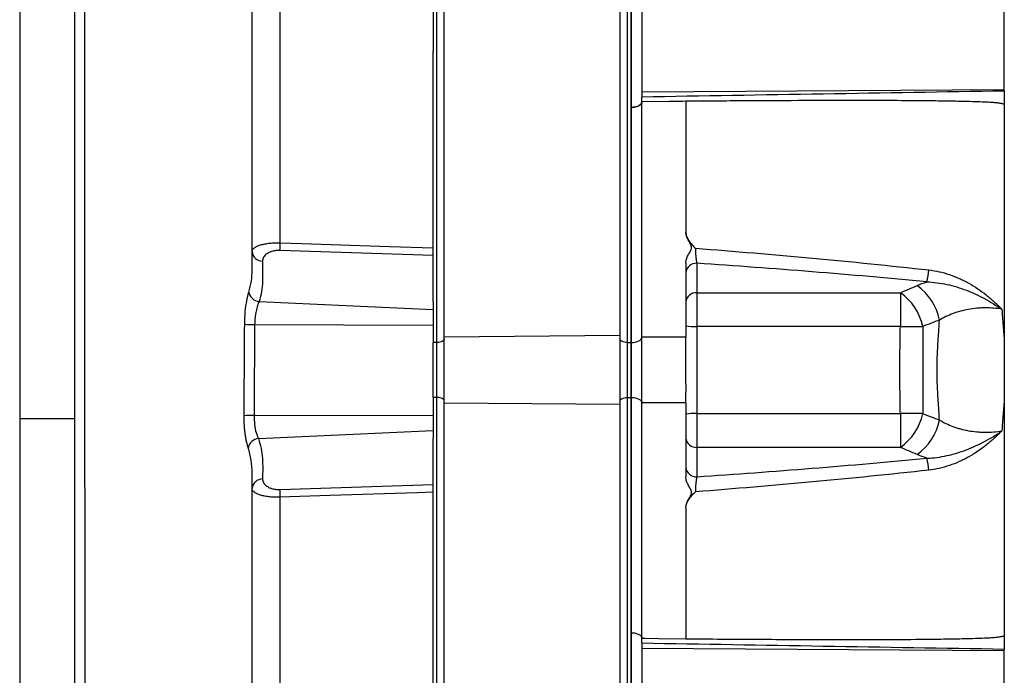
# Model space of a CAD drawing. Header units: millimetres. Extents: x 1593 to 4614, y 2291 to 3744.
# Tile 4 of 9: x 1945 to 2483, y 2777 to 3135. Entities that reach past the tile are written whole.
import ezdxf

# ---------------------------------------------------------------- set-up
doc = ezdxf.new("R2010")
doc.units = ezdxf.units.MM
doc.header["$LTSCALE"] = 2

msp = doc.modelspace()

# ---------------------------------------------------------------- linework, layer by layer
at = {"color": 7, "linetype": 'Continuous', "lineweight": 25}
for p, q in [((1945.48, 3466.87), (1945.48, 2916.92)), ((1975.48, 3466.87), (1975.48, 2916.92)), ((2173.48, 2958.63), (2173.48, 3347.63)), ((2177.48, 2961.68), (2177.48, 3350.68)), ((2273.48, 3351.52), (2273.48, 2962.52)), ((2277.48, 3347.63), (2277.48, 2958.63)), ((2279.48, 3347.63), (2279.48, 2958.63)), ((2285.48, 3225.7), (2285.48, 3095.65)), ((2279.69, 3087.2), (2279.69, 3219.07)), ((2483.48, 3096.91), (2483.48, 3220.98)), ((2171.48, 3188.59), (2171.48, 3117.67)), ((2171.48, 2980.99), (2171.48, 3117.67)), ((2285.48, 3095.65), (2483.48, 3096.91)), ((2285.48, 3095.65), (2285.48, 3092.8)), ((2483.48, 3096.12), (2483.48, 3096.91)), ((2285.48, 2961.63), (2285.48, 3090.2)), ((2309.48, 3090.51), (2309.48, 3019.17)), ((2483.48, 3089.31), (2483.48, 2797.95)), ((2279.69, 2958.64), (2279.69, 3087.2)), ((2171.48, 3006.2), (2087.64, 3008.97)), ((2309.48, 3002.05), (2309.48, 2961.63)), ((2315.48, 3001.98), (2315.48, 2985.9)), ((2076.27, 2981.06), (2171.48, 2976.74)), ((2171.48, 2980.99), (2171.48, 2976.74)), ((2315.48, 2985.9), (2426.69, 2985.9)), ((2315.48, 2985.9), (2315.48, 2967.42)), ((2426.69, 2985.9), (2426.69, 2967.42)), ((2171.48, 2976.74), (2171.48, 2968.21)), ((2073.85, 2968.48), (2171.48, 2968.21)), ((2171.48, 2968.21), (2171.48, 2958.49)), ((2426.69, 2967.42), (2315.48, 2967.42)), ((2315.48, 2967.42), (2315.48, 2919.84)), ((2273.48, 2962.52), (2177.48, 2961.68)), ((2177.48, 2925.58), (2177.48, 2961.68)), ((2273.48, 2962.52), (2273.48, 2924.74)), ((2309.48, 2961.63), (2285.48, 2961.63)), ((2285.48, 2925.63), (2285.48, 2961.63)), ((2173.48, 2958.63), (2171.48, 2958.63)), ((2171.48, 2928.77), (2171.48, 2958.49)), ((2173.48, 2928.63), (2173.48, 2958.63)), ((2277.48, 2958.63), (2277.48, 2928.63)), ((2277.48, 2958.63), (2279.48, 2958.63)), ((2279.69, 2958.64), (2279.48, 2958.63)), ((2279.48, 2958.63), (2279.48, 2928.63)), ((2279.69, 2928.63), (2279.69, 2958.64)), ((2171.48, 2928.77), (2171.48, 2919.05)), ((2173.48, 2928.63), (2171.48, 2928.63)), ((2173.48, 2539.63), (2173.48, 2928.63)), ((2277.48, 2928.63), (2279.48, 2928.63)), ((2277.48, 2928.63), (2277.48, 2539.63)), ((2279.69, 2928.63), (2279.48, 2928.63)), ((2279.48, 2928.63), (2279.48, 2539.63)), ((2279.69, 2800.07), (2279.69, 2928.63)), ((2273.48, 2924.74), (2177.48, 2925.58)), ((2177.48, 2536.58), (2177.48, 2925.58)), ((2273.48, 2924.74), (2273.48, 2535.74)), ((2309.48, 2925.63), (2285.48, 2925.63)), ((2285.48, 2797.07), (2285.48, 2925.63)), ((2309.48, 2925.63), (2309.48, 2885.22)), ((1975.48, 2916.92), (1945.48, 2916.92)), ((1945.48, 2916.92), (1945.48, 2416.06)), ((1975.48, 2916.92), (1975.48, 2498.44)), ((2073.52, 2918.79), (2171.48, 2919.05)), ((2171.48, 2919.05), (2171.48, 2910.53)), ((2315.48, 2919.84), (2315.48, 2901.36)), ((2315.48, 2919.84), (2426.69, 2919.84)), ((2426.69, 2919.84), (2426.69, 2901.36)), ((2075.89, 2906.19), (2171.48, 2910.53)), ((2171.48, 2910.53), (2171.48, 2906.27)), ((2171.48, 2769.59), (2171.48, 2906.27)), ((2315.48, 2901.36), (2315.48, 2885.28)), ((2426.69, 2901.36), (2315.48, 2901.36)), ((2087.64, 2878.3), (2171.48, 2881.06)), ((2309.48, 2868.09), (2309.48, 2796.75)), ((2279.69, 2668.19), (2279.69, 2800.06)), ((2285.48, 2794.46), (2285.48, 2791.61)), ((2285.48, 2791.61), (2483.48, 2790.35)), ((2285.48, 2791.61), (2285.48, 2661.56)), ((2483.48, 2790.35), (2483.48, 2791.15)), ((2483.48, 2666.29), (2483.48, 2790.35))]:
    msp.add_line(p, q, dxfattribs=at)
at = {"color": 8, "linetype": 'Continuous', "lineweight": 25}
msp.add_line((2072.48, 2884.59), (2072.48, 2887.43), dxfattribs=at)
at = {"color": 7, "linetype": 'Continuous', "lineweight": 25, "flags": 128}
for points in [[(2285.48, 3090.2), (2285.37, 3089.63), (2285.04, 3089.08), (2284.51, 3088.57), (2283.79, 3088.12), (2282.92, 3087.74), (2281.92, 3087.46), (2280.83, 3087.28), (2279.69, 3087.2)], [(2309.48, 3090.51), (2307.66, 3090.49), (2300.42, 3090.39), (2285.48, 3090.2)], [(2087.64, 3013.18), (2099.62, 3012.78), (2147.54, 3011.22), (2171.48, 3010.44)], [(2177.48, 2960.63), (2177.4, 2960.24), (2177.17, 2959.87), (2176.8, 2959.52), (2176.31, 2959.22), (2175.7, 2958.97), (2175.01, 2958.78), (2174.26, 2958.67), (2173.48, 2958.63)], [(2277.48, 2958.63), (2276.7, 2958.67), (2275.95, 2958.78), (2275.25, 2958.97), (2274.65, 2959.22), (2274.15, 2959.52), (2273.78, 2959.87), (2273.55, 2960.24), (2273.48, 2960.63)], [(2279.69, 2958.64), (2280.83, 2958.71), (2281.92, 2958.89), (2282.92, 2959.18), (2283.79, 2959.55), (2284.51, 2960), (2285.04, 2960.51), (2285.37, 2961.06), (2285.48, 2961.63)], [(2177.48, 2926.63), (2177.4, 2927.02), (2177.17, 2927.4), (2176.8, 2927.74), (2176.31, 2928.05), (2175.7, 2928.29), (2175.01, 2928.48), (2174.26, 2928.59), (2173.48, 2928.63)], [(2273.48, 2926.63), (2273.55, 2927.02), (2273.78, 2927.4), (2274.15, 2927.74), (2274.65, 2928.05), (2275.25, 2928.29), (2275.95, 2928.48), (2276.7, 2928.59), (2277.48, 2928.63)], [(2279.69, 2928.63), (2280.83, 2928.55), (2281.92, 2928.37), (2282.92, 2928.09), (2283.79, 2927.71), (2284.51, 2927.26), (2285.04, 2926.75), (2285.37, 2926.2), (2285.48, 2925.63)], [(2171.48, 2876.82), (2162.81, 2876.54), (2114.89, 2874.98), (2087.64, 2874.09)], [(2279.69, 2800.06), (2280.83, 2799.99), (2281.92, 2799.8), (2282.92, 2799.52), (2283.79, 2799.15), (2284.51, 2798.7), (2285.04, 2798.19), (2285.37, 2797.64), (2285.48, 2797.06)], [(2285.48, 2797.07), (2287.29, 2797.04), (2294.55, 2796.95), (2309.48, 2796.75)]]:
    msp.add_lwpolyline(points, dxfattribs=at)
at = {"color": 7, "linetype": 'Continuous', "lineweight": 25}
for centre, radius, start, end in [((2152.45, 3011.07), 64.85, 178.14, 181.86), ((2078.06, 3008.77), 5.59, 184.1297, 271.1031), ((2315.1, 2996.35), 5.64, 86.1885, 175.5981), ((2416.96, 2999.19), 25.3, 343.061, 358.0688), ((2076.82, 2987.27), 6.23, 190.0719, 264.8847), ((2315.1, 2980.27), 5.64, 86.1885, 175.5981), ((2418.52, 2965.18), 30.11, 11.0684, 54.8681), ((2409.63, 2961.35), 29.89, 11.7944, 55.2028), ((2073.4, 3015.62), 47.15, 263.9173, 270.5452), ((2313.98, 2993.66), 26.28, 260.1286, 273.2615), ((2431.9, 3251.23), 283.85, 268.9476, 271.4109), ((2072.46, 2870.18), 48.62, 88.7482, 95.1471), ((2313.98, 2893.6), 26.28, 86.7385, 99.8714), ((2431.9, 2636.04), 283.85, 88.5891, 91.0524), ((2409.63, 2925.91), 29.89, 304.7972, 348.2056), ((2418.52, 2922.09), 30.11, 305.1319, 348.9316), ((2076.51, 2899.93), 6.29, 95.6143, 168.9395), ((2315.1, 2906.99), 5.64, 184.4019, 273.8115), ((2416.96, 2888.07), 25.3, 1.9312, 16.939), ((2315.1, 2890.91), 5.64, 184.4019, 273.8115), ((2078.06, 2878.49), 5.59, 88.8969, 175.8703), ((2152.45, 2876.19), 64.85, 178.14, 181.86)]:
    msp.add_arc(centre, radius, start, end, dxfattribs=at)
for centre, major_axis, start_param, end_param in [((6930.75, 2948.83), (24978.42, 377.62), 1.749663, 1.757725), ((6930.75, 2938.44), (24978.42, -377.62), 4.52546, 4.533522)]:
    msp.add_ellipse(centre, major_axis=major_axis, ratio=0.008726, start_param=start_param, end_param=end_param, dxfattribs=at)
for points, knots in [([(1980.58, 3419.42), (1980.58, 3418.55), (1980.59, 3417.68), (1980.59, 3415.94), (1980.59, 3413.3), (1980.59, 3410.64), (1980.6, 3405.26), (1980.6, 3401.61), (1980.62, 3390.49), (1980.62, 3382.83), (1980.65, 3359.1), (1980.66, 3342.52), (1980.68, 3307.86), (1980.7, 3289.79), (1980.72, 3261.58), (1980.72, 3251.99), (1980.73, 3237.32), (1980.73, 3232.38), (1980.74, 3222.41), (1980.74, 3217.38), (1980.76, 3192.03), (1980.78, 3171.27), (1980.79, 3144.75), (1980.8, 3139.41), (1980.81, 3128.68), (1980.81, 3123.28), (1980.82, 3107.07), (1980.83, 3096.23), (1980.85, 3063.58), (1980.87, 3041.66), (1980.9, 2997.52), (1980.91, 2975.29), (1980.93, 2947.32), (1980.94, 2941.72), (1980.94, 2930.49), (1980.95, 2924.87), (1980.95, 2913.65), (1980.96, 2908.05), (1980.97, 2896.87), (1980.97, 2891.3), (1980.99, 2863.51), (1981.01, 2841.54), (1981.03, 2814.4), (1981.03, 2808.98), (1981.04, 2798.24), (1981.04, 2792.91), (1981.05, 2777.03), (1981.06, 2766.59), (1981.09, 2735.72), (1981.1, 2715.73), (1981.13, 2686.63), (1981.14, 2677.08), (1981.15, 2662.99), (1981.16, 2658.32), (1981.17, 2649.08), (1981.17, 2644.5), (1981.18, 2635.45), (1981.18, 2630.98), (1981.19, 2622.16), (1981.2, 2617.81), (1981.21, 2609.23), (1981.2, 2604.99), (1981.2, 2596.64), (1981.2, 2588.41), (1981.2, 2580.41), (1981.2, 2574.5), (1981.2, 2572.54), (1981.2, 2568.66), (1981.2, 2566.73), (1981.2, 2557.19), (1981.2, 2549.86), (1981.2, 2528.74), (1981.2, 2515.83), (1981.2, 2504.07)], [0, 0, 0, 0, 0.003906, 0.003906, 0.007813, 0.015625, 0.015625, 0.03125, 0.03125, 0.0625, 0.0625, 0.125, 0.125, 0.1875, 0.1875, 0.21875, 0.21875, 0.234375, 0.234375, 0.25, 0.25, 0.3125, 0.3125, 0.328125, 0.328125, 0.34375, 0.34375, 0.375, 0.375, 0.4375, 0.4375, 0.5, 0.5, 0.515625, 0.515625, 0.53125, 0.53125, 0.546875, 0.546875, 0.5625, 0.5625, 0.625, 0.625, 0.640625, 0.640625, 0.65625, 0.65625, 0.6875, 0.6875, 0.75, 0.75, 0.78125, 0.78125, 0.796875, 0.796875, 0.8125, 0.8125, 0.828125, 0.828125, 0.84375, 0.84375, 0.859375, 0.859375, 0.875, 0.890625, 0.890625, 0.898437, 0.898437, 0.90625, 0.90625, 0.9375, 0.9375, 1, 1, 1, 1]), ([(2072.48, 3001.25), (2072.48, 3005.6), (2072.48, 3018.48), (2072.48, 3040.25), (2072.48, 3066.99), (2072.48, 3092.93), (2072.48, 3117.85), (2072.48, 3141.59), (2072.48, 3165.82), (2072.48, 3190.39), (2072.48, 3213.65), (2072.48, 3235.49), (2072.48, 3255.82), (2072.48, 3275.79), (2072.48, 3295.14), (2072.48, 3311.25), (2072.48, 3320.18), (2072.48, 3323.51)], [0, 0, 0, 0, 0.034785, 0.102984, 0.175492, 0.252363, 0.317052, 0.384624, 0.455106, 0.528481, 0.604744, 0.670525, 0.738376, 0.808376, 0.88065, 0.955378, 1, 1, 1, 1]), ([(2087.64, 3272.3), (2087.64, 3264.22), (2087.64, 3255.72), (2087.64, 3237.94), (2087.64, 3228.64), (2087.64, 3214.08), (2087.64, 3209.13), (2087.64, 3201.54), (2087.64, 3198.99), (2087.64, 3193.83), (2087.64, 3191.21), (2087.64, 3178.09), (2087.64, 3167.33), (2087.64, 3145.31), (2087.64, 3134.05), (2087.64, 3111.04), (2087.64, 3099.28), (2087.64, 3081.27), (2087.64, 3075.2), (2087.64, 3066.01), (2087.64, 3062.92), (2087.64, 3056.74), (2087.64, 3053.65), (2087.64, 3038.16), (2087.64, 3025.7), (2087.64, 3013.18)], [0, 0, 0, 0, 0.125, 0.125, 0.25, 0.25, 0.3125, 0.3125, 0.34375, 0.34375, 0.375, 0.375, 0.5, 0.5, 0.625, 0.625, 0.75, 0.75, 0.8125, 0.8125, 0.84375, 0.84375, 0.875, 0.875, 1, 1, 1, 1]), ([(2483.48, 3096.12), (2483.48, 3095.78), (2483.48, 3095.37), (2483.48, 3094.36), (2483.48, 3093.8), (2483.48, 3092.57), (2483.48, 3091.93), (2483.48, 3090.6), (2483.48, 3089.95), (2483.48, 3089.31)], [0, 0, 0, 0, 0.25, 0.25, 0.5, 0.5, 0.75, 0.75, 1, 1, 1, 1]), ([(2279.69, 3087.2), (2280.45, 3087.21), (2281.22, 3087.3), (2282.62, 3087.61), (2283.26, 3087.84), (2284.32, 3088.39), (2284.75, 3088.72), (2285.33, 3089.43), (2285.48, 3089.81), (2285.48, 3090.2)], [0, 0, 0, 0, 0.25, 0.25, 0.5, 0.5, 0.75, 0.75, 1, 1, 1, 1]), ([(2285.48, 3090.2), (2285.48, 3090.75), (2285.48, 3091.24), (2285.48, 3091.9), (2285.48, 3092.11), (2285.48, 3092.48), (2285.48, 3092.65), (2285.48, 3092.8)], [0, 0, 0, 0, 0.5, 0.5, 0.75, 0.75, 1, 1, 1, 1]), ([(2483.48, 3088.89), (2483.23, 3088.95), (2482.73, 3089.08), (2481.97, 3089.24), (2481.21, 3089.38), (2480.45, 3089.51), (2479.68, 3089.61), (2478.9, 3089.7), (2477.99, 3089.77), (2476.9, 3089.84), (2475.59, 3089.92), (2474.17, 3089.99), (2471.51, 3090.11), (2467.35, 3090.26), (2460.38, 3090.45), (2451.14, 3090.63), (2437.22, 3090.8), (2418.77, 3090.91), (2395.68, 3090.94), (2369.58, 3090.88), (2340.6, 3090.74), (2320.21, 3090.59), (2309.48, 3090.51)], [0, 0, 0, 0, 0.004435, 0.008874, 0.01332, 0.017778, 0.022249, 0.026739, 0.031249, 0.038052, 0.045551, 0.053747, 0.062638, 0.09142, 0.125381, 0.182807, 0.250661, 0.365347, 0.500628, 0.648588, 0.815045, 1, 1, 1, 1]), ([(2309.48, 3002.05), (2309.48, 3002.8), (2309.61, 3003.54), (2310.05, 3004.99), (2310.36, 3005.7), (2311.07, 3007.07), (2311.48, 3007.73), (2312.03, 3008.75), (2312.21, 3009.09), (2312.41, 3009.63), (2312.46, 3009.81), (2312.54, 3010.19), (2312.57, 3010.38), (2312.57, 3010.76), (2312.55, 3010.95), (2312.48, 3011.32), (2312.43, 3011.51), (2312.24, 3012.06), (2312.07, 3012.41), (2311.51, 3013.44), (2311.1, 3014.11), (2310.38, 3015.49), (2310.06, 3016.19), (2309.61, 3017.65), (2309.48, 3018.41), (2309.48, 3019.17)], [0, 0, 0, 0, 0.125, 0.125, 0.25, 0.25, 0.375, 0.375, 0.4375, 0.4375, 0.46875, 0.46875, 0.5, 0.5, 0.53125, 0.53125, 0.5625, 0.5625, 0.625, 0.625, 0.75, 0.75, 0.875, 0.875, 1, 1, 1, 1]), ([(2309.48, 3019.17), (2309.48, 3018.33), (2309.63, 3017.5), (2310.2, 3015.86), (2310.6, 3015.08), (2311.56, 3013.59), (2312.13, 3012.87), (2313.04, 3011.85), (2313.36, 3011.51), (2314.01, 3010.85), (2314.34, 3010.53), (2314.67, 3010.21)], [0, 0, 0, 0, 0.25, 0.25, 0.5, 0.5, 0.75, 0.75, 0.875, 0.875, 1, 1, 1, 1]), ([(2072.48, 3008.37), (2072.48, 3008.7), (2072.56, 3009.02), (2072.9, 3009.65), (2073.16, 3009.96), (2073.67, 3010.4), (2073.87, 3010.55), (2074.3, 3010.83), (2074.53, 3010.97), (2075.29, 3011.37), (2075.88, 3011.62), (2076.9, 3011.96), (2077.26, 3012.07), (2078.01, 3012.27), (2078.4, 3012.36), (2079.22, 3012.54), (2079.65, 3012.62), (2080.54, 3012.77), (2081, 3012.84), (2082.43, 3013.01), (2083.42, 3013.09), (2084.98, 3013.17), (2085.5, 3013.18), (2086.57, 3013.19), (2087.1, 3013.19), (2087.64, 3013.18)], [0, 0, 0, 0, 0.125, 0.125, 0.25, 0.25, 0.3125, 0.3125, 0.375, 0.375, 0.5, 0.5, 0.5625, 0.5625, 0.625, 0.625, 0.6875, 0.6875, 0.75, 0.75, 0.875, 0.875, 0.9375, 0.9375, 1, 1, 1, 1]), ([(2087.64, 3008.97), (2087.28, 3008.98), (2086.92, 3008.98), (2086.2, 3008.95), (2085.85, 3008.92), (2084.82, 3008.81), (2084.17, 3008.68), (2083.25, 3008.44), (2082.95, 3008.35), (2082.39, 3008.15), (2082.13, 3008.04), (2081.37, 3007.69), (2080.91, 3007.43), (2080.11, 3006.87), (2079.76, 3006.57), (2079.18, 3005.94), (2078.93, 3005.61), (2078.35, 3004.6), (2078.16, 3003.9), (2078.16, 3003.18)], [0, 0, 0, 0, 0.0625, 0.0625, 0.125, 0.125, 0.25, 0.25, 0.3125, 0.3125, 0.375, 0.375, 0.5, 0.5, 0.625, 0.625, 0.75, 0.75, 1, 1, 1, 1]), ([(2314.67, 3010.21), (2314.67, 3009.51), (2314.7, 3008.73), (2314.76, 3007.56), (2314.79, 3007.16), (2314.84, 3006.37), (2314.88, 3005.98), (2314.95, 3005.22), (2314.99, 3004.85), (2315.08, 3004.15), (2315.13, 3003.82), (2315.22, 3003.21), (2315.27, 3002.92), (2315.37, 3002.41), (2315.42, 3002.18), (2315.48, 3001.98)], [0, 0, 0, 0, 0.25, 0.25, 0.375, 0.375, 0.5, 0.5, 0.625, 0.625, 0.75, 0.75, 0.875, 0.875, 1, 1, 1, 1]), ([(2314.67, 3010.21), (2336.03, 3008.55), (2357.35, 3006.75), (2399.89, 3002.82), (2421.11, 3000.68), (2442.25, 2998.34)], [0, 0, 0, 0, 0.5, 0.5, 1, 1, 1, 1]), ([(2078.16, 3003.18), (2078.16, 3001.32), (2078.16, 2998.54), (2078.16, 2995.76), (2078.16, 2993.9), (2078.17, 2992.98), (2078.05, 2988.35), (2077.44, 2984.68), (2076.27, 2981.06)], [0, 0, 0, 0, 0.25, 0.375, 0.375, 0.5, 0.5, 1, 1, 1, 1]), ([(2070.69, 2986.18), (2071.21, 2988.24), (2072.24, 2992.3), (2072.48, 2996.22), (2072.48, 2998.35), (2072.48, 2998.35)], [0, 0, 0, 0, 0.5103658, 0.9999954, 1, 1, 1, 1]), ([(2072.48, 2998.35), (2072.48, 2998.35), (2072.48, 2998.35), (2072.48, 2998.35), (2072.48, 2999.32), (2072.48, 3000.29), (2072.48, 3001.25)], [-0.00000006, -0.00000006, -0.00000006, -0.00000006, 0, 0, 0, 0.002904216, 0.002904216, 0.002904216, 0.002904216]), ([(2441.17, 2991.82), (2420.32, 2993.82), (2399.42, 2995.64), (2357.51, 2999.01), (2336.51, 3000.55), (2315.48, 3001.98)], [0, 0, 0, 0, 0.5, 0.5, 1, 1, 1, 1]), ([(2442.25, 2998.34), (2446.1, 2997.91), (2449.83, 2997.05), (2455.28, 2995.21), (2457.08, 2994.51), (2459.73, 2993.32), (2460.61, 2992.9), (2462.34, 2992.03), (2463.19, 2991.58), (2467.39, 2989.22), (2470.56, 2987.07), (2475.08, 2983.49), (2476.54, 2982.24), (2478.69, 2980.29), (2479.39, 2979.62), (2480.44, 2978.61), (2480.78, 2978.27), (2481.46, 2977.59), (2481.81, 2977.24), (2482.14, 2976.89)], [0, 0, 0, 0, 0.25, 0.25, 0.375, 0.375, 0.4375, 0.4375, 0.5, 0.5, 0.75, 0.75, 0.875, 0.875, 0.9375, 0.9375, 0.96875, 0.96875, 1, 1, 1, 1]), ([(2441.17, 2991.82), (2444.88, 2991.71), (2448.53, 2991.21), (2453.93, 2990.03), (2455.72, 2989.56), (2459.27, 2988.48), (2461.02, 2987.88), (2466.17, 2985.91), (2469.51, 2984.37), (2474.36, 2981.78), (2475.95, 2980.86), (2478.31, 2979.42), (2479.09, 2978.93), (2480.24, 2978.18), (2480.62, 2977.93), (2481.39, 2977.41), (2481.77, 2977.15), (2482.14, 2976.89)], [0, 0, 0, 0, 0.25, 0.25, 0.375, 0.375, 0.5, 0.5, 0.75, 0.75, 0.875, 0.875, 0.9375, 0.9375, 0.96875, 0.96875, 1, 1, 1, 1]), ([(2068.41, 2968.74), (2068.48, 2971.05), (2068.64, 2975.64), (2069.56, 2981.9), (2070.3, 2984.73), (2070.69, 2986.18)], [0, 0, 0, 0, 0.329642, 0.65554, 1, 1, 1, 1]), ([(2076.27, 2981.06), (2075.98, 2980.43), (2075.69, 2979.67), (2075.27, 2978.36), (2075.14, 2977.89), (2074.88, 2976.89), (2074.75, 2976.37), (2074.52, 2975.28), (2074.42, 2974.72), (2074.23, 2973.54), (2074.15, 2972.93), (2073.94, 2971.07), (2073.87, 2969.79), (2073.85, 2968.48)], [0, 0, 0, 0, 0.25, 0.25, 0.375, 0.375, 0.5, 0.5, 0.625, 0.625, 0.75, 0.75, 1, 1, 1, 1]), ([(2482.14, 2976.89), (2479.15, 2977.4), (2476.11, 2977.65), (2472.24, 2977.62), (2471.46, 2977.6), (2469.93, 2977.52), (2469.16, 2977.46), (2466.89, 2977.25), (2465.4, 2977.05), (2462.45, 2976.51), (2461, 2976.19), (2458.15, 2975.41), (2456.77, 2974.96), (2452.79, 2973.49), (2450.34, 2972.31), (2448.07, 2970.96)], [0, 0, 0, 0, 0.25, 0.25, 0.3125, 0.3125, 0.375, 0.375, 0.5, 0.5, 0.625, 0.625, 0.75, 0.75, 1, 1, 1, 1]), ([(2482.14, 2976.89), (2482.36, 2973.88), (2482.58, 2970.86), (2482.92, 2966.32), (2483.03, 2964.81), (2483.25, 2961.79), (2483.37, 2960.28), (2483.48, 2958.77)], [0, 0, 0, 0, 0.5, 0.5, 0.75, 0.75, 1, 1, 1, 1]), ([(2448.07, 2916.31), (2447.93, 2918.58), (2447.7, 2921.99), (2447.48, 2925.4), (2447.33, 2927.67), (2447.25, 2928.81), (2446.9, 2934.5), (2446.73, 2939.06), (2446.73, 2948.19), (2446.9, 2952.75), (2447.25, 2958.44), (2447.33, 2959.58), (2447.48, 2961.86), (2447.55, 2963), (2447.78, 2966.41), (2447.93, 2968.68), (2448.07, 2970.96)], [0, 0, 0, 0, 0.125, 0.1875, 0.1875, 0.25, 0.25, 0.5, 0.5, 0.75, 0.75, 0.8125, 0.8125, 0.875, 0.875, 1, 1, 1, 1]), ([(2068.1, 2918.6), (2068.14, 2926.95), (2068.24, 2943.66), (2068.35, 2960.37), (2068.41, 2968.74)], [0, 0, 0, 0, 0.499333, 1, 1, 1, 1]), ([(2426.69, 2919.84), (2426.62, 2923.8), (2426.55, 2927.76), (2426.42, 2935.69), (2426.38, 2939.66), (2426.38, 2947.6), (2426.42, 2951.57), (2426.55, 2959.5), (2426.62, 2963.46), (2426.69, 2967.42)], [0, 0, 0, 0, 0.25, 0.25, 0.5, 0.5, 0.75, 0.75, 1, 1, 1, 1]), ([(2438.89, 2967.46), (2438.91, 2965.48), (2438.92, 2963.49), (2438.94, 2959.52), (2438.95, 2957.54), (2438.98, 2951.58), (2438.99, 2947.61), (2438.99, 2939.65), (2438.98, 2935.68), (2438.95, 2929.72), (2438.94, 2927.74), (2438.92, 2923.77), (2438.91, 2921.78), (2438.89, 2919.8)], [0, 0, 0, 0, 0.125, 0.125, 0.25, 0.25, 0.5, 0.5, 0.75, 0.75, 0.875, 0.875, 1, 1, 1, 1]), ([(2309.48, 2935.99), (2309.48, 2936.26), (2309.48, 2936.81), (2309.48, 2937.62), (2309.48, 2938.44), (2309.48, 2939.26), (2309.48, 2940.08), (2309.48, 2940.9), (2309.48, 2941.73), (2309.48, 2943.38), (2309.48, 2945.87), (2309.48, 2949.17), (2309.48, 2952.43), (2309.48, 2955.08), (2309.48, 2957.16), (2309.48, 2958.68), (2309.48, 2960.18), (2309.48, 2961.15), (2309.48, 2961.63)], [0, 0, 0, 0, 0.031278, 0.062496, 0.093671, 0.124817, 0.155953, 0.187093, 0.218256, 0.249456, 0.373927, 0.499002, 0.624284, 0.749251, 0.812094, 0.874744, 0.937335, 1, 1, 1, 1]), ([(2309.48, 2935.99), (2309.48, 2935.74), (2309.48, 2935.24), (2309.48, 2934.49), (2309.48, 2933.75), (2309.48, 2933.01), (2309.48, 2932.28), (2309.48, 2931.8), (2309.48, 2931.55)], [0, 0, 0, 0, 0.166794, 0.333435, 0.5, 0.666565, 0.833206, 1, 1, 1, 1]), ([(2309.48, 2925.63), (2309.48, 2925.87), (2309.48, 2926.34), (2309.48, 2927.06), (2309.48, 2927.79), (2309.48, 2928.53), (2309.48, 2929.27), (2309.48, 2930.02), (2309.48, 2930.78), (2309.48, 2931.3), (2309.48, 2931.55)], [0, 0, 0, 0, 0.1250078, 0.2498849, 0.3746954, 0.4995038, 0.6243743, 0.7493712, 0.8745585, 1, 1, 1, 1]), ([(2483.48, 2928.5), (2483.37, 2926.98), (2483.25, 2925.47), (2483.03, 2922.45), (2482.69, 2917.92), (2482.36, 2913.39), (2482.14, 2910.37)], [0, 0, 0, 0, 0.25, 0.25, 0.5, 1, 1, 1, 1]), ([(2070.33, 2901.13), (2070.04, 2902.04), (2069.75, 2903.12), (2069.34, 2904.99), (2069.2, 2905.66), (2068.95, 2907.06), (2068.84, 2907.79), (2068.63, 2909.3), (2068.54, 2910.08), (2068.37, 2911.7), (2068.3, 2912.54), (2068.14, 2915.08), (2068.09, 2916.82), (2068.1, 2918.6)], [0, 0, 0, 0, 0.25, 0.25, 0.375, 0.375, 0.5, 0.5, 0.625, 0.625, 0.75, 0.75, 1, 1, 1, 1]), ([(2073.52, 2918.79), (2073.57, 2917.15), (2073.68, 2913.73), (2074.64, 2909.19), (2075.47, 2907.19), (2075.89, 2906.19)], [0, 0, 0, 0, 0.316086, 0.657409, 1, 1, 1, 1]), ([(2448.07, 2916.31), (2450.34, 2914.95), (2452.79, 2913.78), (2456.1, 2912.55), (2456.78, 2912.31), (2458.16, 2911.87), (2458.86, 2911.66), (2461, 2911.08), (2462.45, 2910.75), (2465.4, 2910.22), (2466.89, 2910.01), (2469.16, 2909.8), (2469.93, 2909.74), (2471.47, 2909.67), (2472.25, 2909.64), (2476.11, 2909.62), (2479.15, 2909.86), (2482.14, 2910.37)], [0, 0, 0, 0, 0.25, 0.25, 0.3125, 0.3125, 0.375, 0.375, 0.5, 0.5, 0.625, 0.625, 0.6875, 0.6875, 0.75, 0.75, 1, 1, 1, 1]), ([(2075.89, 2906.19), (2076.44, 2904.39), (2077.53, 2900.78), (2078.38, 2893.4), (2078.25, 2887.82), (2078.16, 2884.08)], [0, 0, 0, 0, 0.248648, 0.497317, 1, 1, 1, 1]), ([(2441.17, 2895.45), (2444.88, 2895.56), (2448.53, 2896.05), (2453.93, 2897.24), (2455.72, 2897.71), (2459.27, 2898.78), (2461.02, 2899.38), (2466.17, 2901.36), (2469.51, 2902.89), (2474.36, 2905.49), (2475.95, 2906.4), (2478.31, 2907.84), (2479.09, 2908.33), (2480.24, 2909.08), (2480.62, 2909.34), (2481.39, 2909.85), (2481.77, 2910.11), (2482.14, 2910.37)], [0, 0, 0, 0, 0.25, 0.25, 0.375, 0.375, 0.5, 0.5, 0.75, 0.75, 0.875, 0.875, 0.9375, 0.9375, 0.96875, 0.96875, 1, 1, 1, 1]), ([(2482.14, 2910.37), (2481.97, 2910.2), (2481.8, 2910.02), (2481.46, 2909.68), (2480.95, 2909.16), (2479.75, 2907.98), (2478.7, 2906.99), (2476.57, 2905.04), (2475.11, 2903.8), (2470.6, 2900.23), (2467.43, 2898.07), (2463.23, 2895.71), (2462.37, 2895.25), (2460.64, 2894.38), (2459.76, 2893.96), (2457.1, 2892.77), (2455.3, 2892.06), (2449.84, 2890.22), (2446.1, 2889.35), (2442.25, 2888.93)], [0, 0, 0, 0, 0.015625, 0.015625, 0.03125, 0.0625, 0.125, 0.125, 0.25, 0.25, 0.5, 0.5, 0.5625, 0.5625, 0.625, 0.625, 0.75, 0.75, 1, 1, 1, 1]), ([(2072.48, 2887.43), (2072.48, 2889.75), (2072.3, 2892.05), (2071.6, 2896.62), (2071.06, 2898.89), (2070.33, 2901.13)], [0, 0, 0, 0, 0.5, 0.5, 1, 1, 1, 1]), ([(2315.48, 2885.28), (2336.51, 2886.71), (2357.51, 2888.25), (2399.42, 2891.62), (2420.32, 2893.44), (2441.17, 2895.45)], [0, 0, 0, 0, 0.5, 0.5, 1, 1, 1, 1]), ([(2072.48, 2652.42), (2072.48, 2652.73), (2072.48, 2659.15), (2072.48, 2672.37), (2072.48, 2691.72), (2072.48, 2711.06), (2072.48, 2730.09), (2072.48, 2748.75), (2072.48, 2769.12), (2072.48, 2791), (2072.48, 2814.11), (2072.48, 2835.7), (2072.48, 2854.39), (2072.48, 2870.28), (2072.48, 2879.72), (2072.48, 2884.37), (2072.48, 2884.59)], [0, 0, 0, 0, 0.005069, 0.103668, 0.197883, 0.28768, 0.373155, 0.454432, 0.531611, 0.632903, 0.726441, 0.812274, 0.890397, 0.946357, 0.997525, 1, 1, 1, 1]), ([(2078.16, 2884.08), (2078.16, 2883.36), (2078.35, 2882.66), (2079.13, 2881.3), (2079.71, 2880.67), (2080.92, 2879.83), (2081.37, 2879.57), (2082.39, 2879.11), (2082.96, 2878.9), (2083.87, 2878.66), (2084.18, 2878.59), (2084.84, 2878.46), (2085.18, 2878.41), (2086.21, 2878.3), (2086.91, 2878.27), (2087.64, 2878.3)], [0, 0, 0, 0, 0.25, 0.25, 0.5, 0.5, 0.625, 0.625, 0.75, 0.75, 0.8125, 0.8125, 0.875, 0.875, 1, 1, 1, 1]), ([(2309.48, 2868.09), (2309.48, 2868.85), (2309.61, 2869.59), (2310.05, 2871.04), (2310.36, 2871.74), (2311.07, 2873.11), (2311.48, 2873.78), (2312.03, 2874.8), (2312.21, 2875.14), (2312.41, 2875.68), (2312.46, 2875.86), (2312.54, 2876.23), (2312.57, 2876.43), (2312.57, 2876.8), (2312.55, 2876.99), (2312.48, 2877.37), (2312.43, 2877.56), (2312.24, 2878.1), (2312.07, 2878.45), (2311.51, 2879.48), (2311.1, 2880.15), (2310.38, 2881.53), (2310.06, 2882.23), (2309.61, 2883.69), (2309.48, 2884.45), (2309.48, 2885.22)], [0, 0, 0, 0, 0.125, 0.125, 0.25, 0.25, 0.375, 0.375, 0.4375, 0.4375, 0.46875, 0.46875, 0.5, 0.5, 0.53125, 0.53125, 0.5625, 0.5625, 0.625, 0.625, 0.75, 0.75, 0.875, 0.875, 1, 1, 1, 1]), ([(2442.25, 2888.93), (2421.11, 2886.59), (2399.89, 2884.45), (2357.35, 2880.51), (2336.03, 2878.71), (2314.67, 2877.05)], [0, 0, 0, 0, 0.5, 0.5, 1, 1, 1, 1]), ([(2315.48, 2885.28), (2315.42, 2885.08), (2315.37, 2884.86), (2315.27, 2884.34), (2315.22, 2884.06), (2315.13, 2883.44), (2315.08, 2883.11), (2314.99, 2882.41), (2314.95, 2882.04), (2314.88, 2881.28), (2314.84, 2880.9), (2314.79, 2880.11), (2314.76, 2879.71), (2314.7, 2878.53), (2314.67, 2877.75), (2314.67, 2877.05)], [0, 0, 0, 0, 0.125, 0.125, 0.25, 0.25, 0.375, 0.375, 0.5, 0.5, 0.625, 0.625, 0.75, 0.75, 1, 1, 1, 1]), ([(2087.64, 2874.09), (2086.56, 2874.06), (2085.51, 2874.07), (2083.96, 2874.14), (2083.45, 2874.18), (2082.45, 2874.26), (2081.96, 2874.31), (2081.02, 2874.42), (2080.56, 2874.49), (2079.67, 2874.64), (2079.24, 2874.72), (2078, 2874.99), (2077.25, 2875.19), (2076.23, 2875.53), (2075.91, 2875.65), (2075.32, 2875.9), (2075.04, 2876.03), (2074.28, 2876.42), (2073.85, 2876.7), (2073.34, 2877.15), (2073.18, 2877.3), (2072.93, 2877.61), (2072.82, 2877.77), (2072.56, 2878.24), (2072.48, 2878.56), (2072.48, 2878.9)], [0, 0, 0, 0, 0.125, 0.125, 0.1875, 0.1875, 0.25, 0.25, 0.3125, 0.3125, 0.375, 0.375, 0.5, 0.5, 0.5625, 0.5625, 0.625, 0.625, 0.75, 0.75, 0.8125, 0.8125, 0.875, 0.875, 1, 1, 1, 1]), ([(2087.64, 2874.09), (2087.64, 2861.56), (2087.64, 2849.15), (2087.64, 2824.58), (2087.64, 2812.42), (2087.64, 2794.38), (2087.64, 2788.39), (2087.64, 2776.49), (2087.64, 2770.61), (2087.64, 2753.21), (2087.64, 2741.92), (2087.64, 2719.94), (2087.64, 2709.25), (2087.64, 2688.48), (2087.64, 2678.39), (2087.64, 2663.72), (2087.64, 2658.9), (2087.64, 2649.51), (2087.64, 2644.92), (2087.64, 2631.51), (2087.64, 2623.01), (2087.64, 2614.96)], [0, 0, 0, 0, 0.125, 0.125, 0.25, 0.25, 0.3125, 0.3125, 0.375, 0.375, 0.5, 0.5, 0.625, 0.625, 0.75, 0.75, 0.8125, 0.8125, 0.875, 0.875, 1, 1, 1, 1]), ([(2309.48, 2868.09), (2309.48, 2868.93), (2309.63, 2869.76), (2310.2, 2871.4), (2310.6, 2872.18), (2311.56, 2873.67), (2312.13, 2874.39), (2313.04, 2875.42), (2313.36, 2875.75), (2314.01, 2876.41), (2314.34, 2876.74), (2314.67, 2877.05)], [0, 0, 0, 0, 0.25, 0.25, 0.5, 0.5, 0.75, 0.75, 0.875, 0.875, 1, 1, 1, 1]), ([(2279.69, 2800.07), (2280.45, 2800.05), (2281.22, 2799.96), (2282.62, 2799.65), (2283.26, 2799.43), (2284.33, 2798.88), (2284.75, 2798.55), (2285.33, 2797.84), (2285.48, 2797.45), (2285.48, 2797.07)], [0, 0, 0, 0, 0.25, 0.25, 0.5, 0.5, 0.75, 0.75, 1, 1, 1, 1]), ([(2309.48, 2796.75), (2316.05, 2796.7), (2328.8, 2796.61), (2347.35, 2796.49), (2364.74, 2796.41), (2380.97, 2796.35), (2399.25, 2796.33), (2418.78, 2796.35), (2437.22, 2796.47), (2451.15, 2796.64), (2460.39, 2796.81), (2467.36, 2797), (2471.98, 2797.17), (2475.47, 2797.34), (2477.65, 2797.46), (2479.21, 2797.59), (2480.29, 2797.73), (2481.37, 2797.9), (2482.43, 2798.11), (2483.13, 2798.29), (2483.48, 2798.37)], [0, 0, 0, 0, 0.113205, 0.219749, 0.319633, 0.412856, 0.499419, 0.634702, 0.749387, 0.817224, 0.87464, 0.908589, 0.937362, 0.954406, 0.968752, 0.975062, 0.981332, 0.987573, 0.993792, 1, 1, 1, 1]), ([(2483.48, 2797.95), (2483.48, 2797.64), (2483.48, 2797.31), (2483.48, 2796.66), (2483.48, 2796.33), (2483.48, 2795.67), (2483.48, 2795.34), (2483.48, 2794.7), (2483.48, 2794.38), (2483.48, 2793.77), (2483.48, 2793.48), (2483.48, 2792.92), (2483.48, 2792.65), (2483.48, 2791.9), (2483.48, 2791.48), (2483.48, 2791.15)], [0, 0, 0, 0, 0.125, 0.125, 0.25, 0.25, 0.375, 0.375, 0.5, 0.5, 0.625, 0.625, 0.75, 0.75, 1, 1, 1, 1]), ([(2285.48, 2794.46), (2285.48, 2794.76), (2285.48, 2795.13), (2285.48, 2795.8), (2285.48, 2796.03), (2285.48, 2796.53), (2285.48, 2796.79), (2285.48, 2797.06)], [0, 0, 0, 0, 0.5, 0.5, 0.75, 0.75, 1, 1, 1, 1])]:
    msp.add_open_spline(points, degree=3, knots=knots, dxfattribs=at)
for points in [[(2285.48, 3090.2), (2285.48, 3090.2), (2285.48, 3090.2), (2285.48, 3090.2)], [(2279.69, 3087.2), (2279.69, 3087.2), (2279.69, 3087.2), (2279.69, 3087.2)], [(2435.85, 2989.8), (2437.55, 2990.52), (2439.33, 2991.2), (2441.17, 2991.82)], [(2426.69, 2985.9), (2429.74, 2987.2), (2432.79, 2988.5), (2435.85, 2989.8)], [(2448.07, 2970.96), (2445.01, 2969.79), (2441.95, 2968.62), (2438.89, 2967.46)], [(2073.85, 2968.48), (2073.73, 2951.91), (2073.62, 2935.35), (2073.52, 2918.79)], [(2438.89, 2919.8), (2441.95, 2918.64), (2445.01, 2917.48), (2448.07, 2916.31)], [(2435.85, 2897.46), (2432.79, 2898.76), (2429.74, 2900.06), (2426.69, 2901.36)], [(2441.17, 2895.45), (2439.33, 2896.07), (2437.55, 2896.74), (2435.85, 2897.46)], [(2279.69, 2800.06), (2279.69, 2800.06), (2279.69, 2800.06), (2279.69, 2800.07)], [(2285.48, 2797.06), (2285.48, 2797.07), (2285.48, 2797.07), (2285.48, 2797.07)]]:
    msp.add_open_spline(points, degree=3, dxfattribs=at)

doc.saveas('drawing.dxf')
